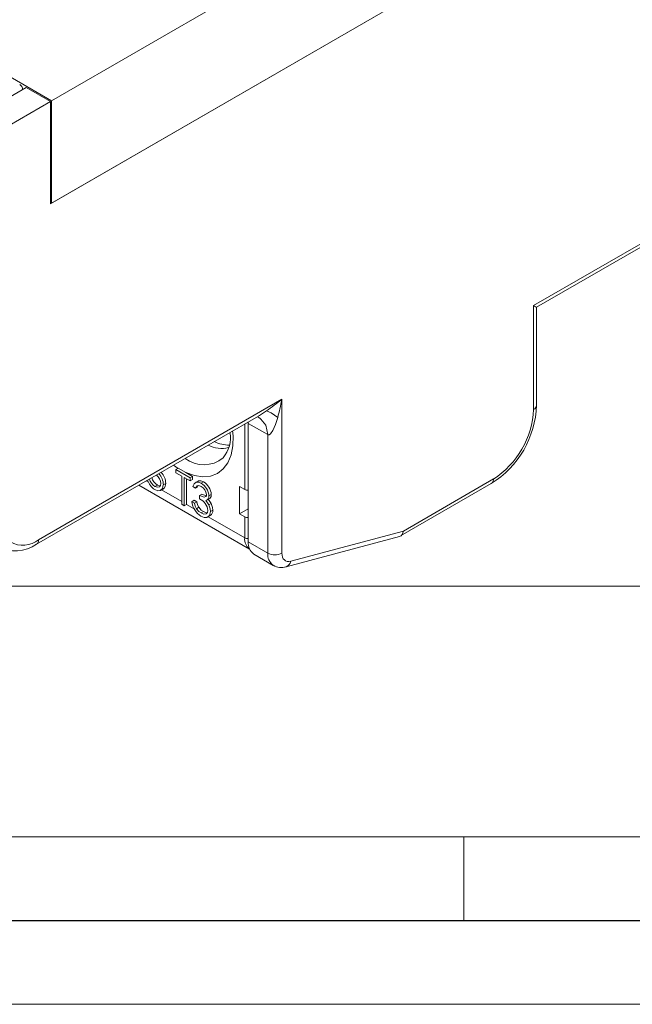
# Model space of a CAD drawing. Header units: millimetres. Extents: x 0 to 420, y 0 to 297.
# Tile 10 of 14: x 332 to 369, y 0 to 59. Entities that reach past the tile are written whole.
import ezdxf

# ---------------------------------------------------------------- set-up
doc = ezdxf.new("R2010")
doc.units = ezdxf.units.MM
doc.layers.add('FORMATO', color=7, linetype='Continuous')

msp = doc.modelspace()

# ---------------------------------------------------------------- linework, layer by layer
at = {"color": 7, "linetype": 'Continuous', "lineweight": 15}
for p, q in [((334.247, 47.875), (384.452, 76.858)), ((334.318, 54.04), (302.498, 72.409)), ((334.318, 47.916), (368.896, 67.877)), ((354.753, 65.837), (334.318, 54.04)), ((332.798, 54.836), (329.262, 52.795)), ((334.247, 53.999), (332.798, 54.836)), ((331.136, 52.203), (334.247, 53.999)), ((334.247, 53.999), (334.247, 47.875)), ((334.318, 54.04), (334.318, 47.916)), ((363.168, 41.789), (384.452, 54.076)), ((363.344, 41.688), (384.328, 53.802)), ((334.318, 47.916), (334.247, 47.957)), ((363.168, 35.584), (363.168, 41.789)), ((363.344, 35.829), (363.344, 41.688)), ((333.54, 27.789), (348.107, 36.198)), ((348.107, 36.198), (348.107, 26.988)), ((333.416, 27.514), (346.7, 35.183)), ((346.091, 34.748), (346.09, 34.83)), ((347.258, 34.075), (346.091, 34.748)), ((346.091, 27.662), (346.091, 34.748)), ((346.677, 35.135), (346.846, 34.989)), ((347.258, 26.988), (347.258, 34.075)), ((341.759, 31.989), (341.901, 32.07)), ((341.759, 31.796), (341.759, 31.989)), ((341.759, 31.989), (342.614, 31.495)), ((342.358, 31.806), (341.901, 32.07)), ((342.358, 31.806), (342.755, 31.577)), ((342.114, 31.591), (341.759, 31.796)), ((342.114, 29.906), (342.114, 31.591)), ((342.614, 31.302), (342.259, 31.507)), ((342.259, 31.507), (342.259, 29.822)), ((342.401, 31.425), (342.401, 29.903)), ((342.614, 31.495), (342.755, 31.577)), ((342.614, 31.495), (342.614, 31.302)), ((342.614, 31.302), (342.755, 31.384)), ((342.755, 31.577), (342.755, 31.384)), ((343.085, 31.297), (342.908, 31.195)), ((343.265, 31.167), (343.406, 31.249)), ((355.375, 28.309), (360.764, 31.42)), ((339.538, 31.048), (346.175, 27.217)), ((340.508, 30.977), (340.649, 31.059)), ((340.649, 31.059), (340.795, 31.006)), ((340.853, 30.739), (341.029, 30.841)), ((341.008, 31.071), (341.15, 31.153)), ((342.927, 30.881), (342.781, 30.965)), ((342.927, 30.881), (343.068, 30.963)), ((345.561, 30.972), (345.879, 30.788)), ((345.561, 29.338), (345.561, 30.972)), ((355.211, 28.011), (360.64, 31.145)), ((342.718, 30.062), (342.86, 30.144)), ((342.718, 30.062), (342.864, 29.978)), ((342.86, 30.144), (343.006, 30.06)), ((342.864, 29.978), (343.006, 30.06)), ((343.177, 30.424), (343.318, 30.505)), ((343.177, 30.231), (343.177, 30.424)), ((343.318, 30.505), (343.582, 30.418)), ((343.611, 30.145), (343.788, 30.248)), ((343.74, 30.405), (343.881, 30.487)), ((342.259, 29.822), (342.114, 29.906)), ((342.259, 29.822), (342.401, 29.903)), ((342.992, 29.645), (343.133, 29.727)), ((343.263, 29.387), (343.405, 29.468)), ((343.726, 29.867), (343.868, 29.948)), ((343.823, 29.477), (343.965, 29.558)), ((346.091, 29.645), (345.561, 29.338)), ((343.651, 29.132), (343.828, 29.234)), ((345.561, 29.338), (345.879, 29.155)), ((345.879, 27.895), (345.879, 29.155)), ((348.631, 26.502), (355.375, 28.309)), ((348.362, 26.167), (355.15, 27.986)), ((346.091, 27.662), (347.258, 26.988)), ((346.423, 26.929), (347.59, 26.256))]:
    msp.add_line(p, q, dxfattribs=at)
at = {"color": 1, "linetype": 'Continuous', "lineweight": 15}
for p, q in [((345.879, 30.788), (345.879, 34.709)), ((341.9, 32.053), (341.614, 32.246)), ((339.978, 31.302), (340.115, 31.223)), ((340.903, 30.768), (342.114, 30.069)), ((342.401, 29.903), (342.849, 29.645)), ((343.694, 29.157), (345.879, 27.895))]:
    msp.add_line(p, q, dxfattribs=at)
at = {"color": 7, "linetype": 'Continuous', "lineweight": 0}
msp.add_line((359, 10.013), (359, 5), dxfattribs=at)
at = {"color": 7, "linetype": 'Continuous', "lineweight": 15, "flags": 128}
for points in [[(363.168, 41.789), (363.235, 41.751), (363.288, 41.72), (363.323, 41.7), (363.342, 41.689), (363.344, 41.688)], [(347.855, 35.104), (347.464, 35.378), (347.184, 35.491)], [(347.855, 35.104), (347.713, 34.673), (347.553, 34.314), (347.416, 34.12), (347.338, 34.067), (347.297, 34.062), (347.258, 34.075)], [(342.781, 30.965), (342.85, 31.135), (342.978, 31.227), (343.114, 31.229), (343.265, 31.167)], [(343.074, 31.276), (343.12, 31.309), (343.255, 31.311), (343.406, 31.249)], [(341.008, 31.071), (340.963, 30.848), (340.825, 30.729), (340.672, 30.722), (340.5, 30.789)], [(340.508, 30.977), (340.654, 30.925), (340.776, 30.951), (340.841, 31.026), (340.862, 31.145)], [(341.15, 31.153), (341.126, 30.982), (341.051, 30.859), (341.005, 30.846)], [(343.267, 30.974), (343.142, 31.023), (343.034, 31.01), (342.927, 30.881)], [(343.006, 30.06), (343.061, 29.871), (343.133, 29.727)], [(343.177, 30.424), (343.443, 30.335), (343.55, 30.369), (343.583, 30.419), (343.594, 30.49)], [(343.55, 30.129), (343.658, 29.99), (343.726, 29.867)], [(343.691, 30.21), (343.799, 30.071), (343.868, 29.948)], [(343.881, 30.487), (343.866, 30.367), (343.819, 30.277), (343.764, 30.248)], [(342.864, 29.978), (342.919, 29.79), (342.992, 29.645)], [(342.992, 29.645), (343.136, 29.478), (343.263, 29.387)], [(343.133, 29.727), (343.278, 29.559), (343.405, 29.468)], [(343.823, 29.477), (343.767, 29.243), (343.614, 29.12), (343.447, 29.119), (343.261, 29.196)], [(343.263, 29.387), (343.429, 29.32), (343.572, 29.336), (343.65, 29.413), (343.677, 29.545)], [(343.405, 29.468), (343.57, 29.401), (343.646, 29.41)], [(343.726, 29.867), (343.804, 29.643), (343.823, 29.477)], [(343.868, 29.948), (343.946, 29.725), (343.965, 29.558)], [(348.631, 26.502), (348.522, 26.484), (348.421, 26.491), (348.33, 26.521), (348.253, 26.576), (348.19, 26.652), (348.144, 26.747), (348.116, 26.861), (348.107, 26.988)]]:
    msp.add_lwpolyline(points, dxfattribs=at)
at = {"color": 1, "linetype": 'Continuous', "lineweight": 15, "flags": 128}
for points in [[(346.697, 35.189), (346.764, 35.221), (347.184, 35.491)], [(346.845, 34.989), (347.151, 34.637), (347.258, 34.075)], [(345.158, 34.292), (345.18, 34.007), (345.164, 33.4), (345.059, 32.857), (344.868, 32.393), (344.596, 32.021), (344.25, 31.751), (343.841, 31.592), (343.381, 31.548), (342.882, 31.62), (342.358, 31.806)]]:
    msp.add_lwpolyline(points, dxfattribs=at)
at = {"color": 7, "linetype": 'Continuous', "lineweight": 15}
for centre, radius, start, end in [((332.202, 54.696), 0.384, 2.60507, 57.39474), ((357.603, 36.021), 5.744, 301.91648, 358.08318), ((357.948, 35.821), 5.225, 302.60546, 357.39451), ((343.199, 33.883), 1.826, 319.36402, 9.99746), ((344.911, 35.372), 1.92, 243.45366, 271.99204), ((344.518, 35.036), 1.785, 242.67381, 282.78718), ((340.205, 31.15), 0.945, 0.13002, 45.0298), ((341.015, 31.634), 0.989, 196.48255, 238.63552), ((340.841, 31.568), 0.678, 192.74805, 240.5843), ((340.983, 31.65), 0.678, 192.74805, 240.5843), ((340.165, 31.107), 0.699, 3.10847, 52.05103), ((340.064, 31.069), 0.945, 0.13002, 45.0298), ((342.907, 30.409), 0.977, 4.57397, 59.29117), ((342.766, 30.327), 0.977, 4.57397, 59.29117), ((342.967, 30.419), 0.631, 6.51565, 61.65303), ((346.021, 31.063), 0.309, 242.70217, 283.13092), ((343.884, 30.189), 1.172, 186.17652, 237.89223), ((342.851, 29.468), 0.83, 5.34457, 66.86168), ((343.499, 30.367), 0.244, 282.12212, 8.94815), ((343.656, 29.504), 0.313, 298.85502, 9.91957), ((332.602, 28.939), 1.485, 170.78605, 309.20336), ((346.021, 29.43), 0.309, 242.70217, 283.13092), ((332.132, 29.406), 2.287, 243.14589, 304.17497), ((346.9, 27.586), 0.812, 174.66922, 234.01883), ((347.682, 27.807), 0.922, 242.60981, 297.39029), ((348.076, 27.025), 0.904, 237.66011, 288.45015)]:
    msp.add_arc(centre, radius, start, end, dxfattribs=at)
at = {"color": 1, "linetype": 'Continuous', "lineweight": 15}
for centre, radius, start, end in [((363.044, 35.859), 0.302, 294.37546, 354.30469), ((343.437, 34.087), 1.817, 232.06482, 309.16613), ((360.476, 31.385), 0.29, 304.36019, 6.95154), ((333.255, 27.752), 0.288, 304.04345, 7.25345), ((346.629, 27.819), 0.754, 174.20735, 232.92386), ((346.021, 28.17), 0.309, 242.70217, 283.13092), ((348.046, 26.903), 0.792, 173.85382, 234.75726), ((348.23, 26.549), 0.403, 289.04451, 353.36984)]:
    msp.add_arc(centre, radius, start, end, dxfattribs=at)
at = {"color": 7, "linetype": 'Continuous', "lineweight": 15}
for centre, major_axis, ratio, start_param, end_param in [((347.682, 36.443), (1.864, 1.53), 0.190612, 4.290128, 4.784025), ((347.682, 36.443), (0.393, 2.379), 0.190609, 4.146883, 4.64078), ((354.951, 28.554), (-0.231, 0.557), 0.646908, 3.056622, 4.012043)]:
    msp.add_ellipse(centre, major_axis=major_axis, ratio=ratio, start_param=start_param, end_param=end_param, dxfattribs=at)
at = {"layer": 'FORMATO', "lineweight": 0}
for p, q in [((235, 25.012), (415, 25.012)), ((263.916, 10), (389, 10.017)), ((0, 0), (420, 0))]:
    msp.add_line(p, q, dxfattribs=at)
at = {"layer": 'FORMATO'}
msp.add_line((415, 5), (19.916, 5), dxfattribs=at)

doc.saveas('drawing.dxf')
